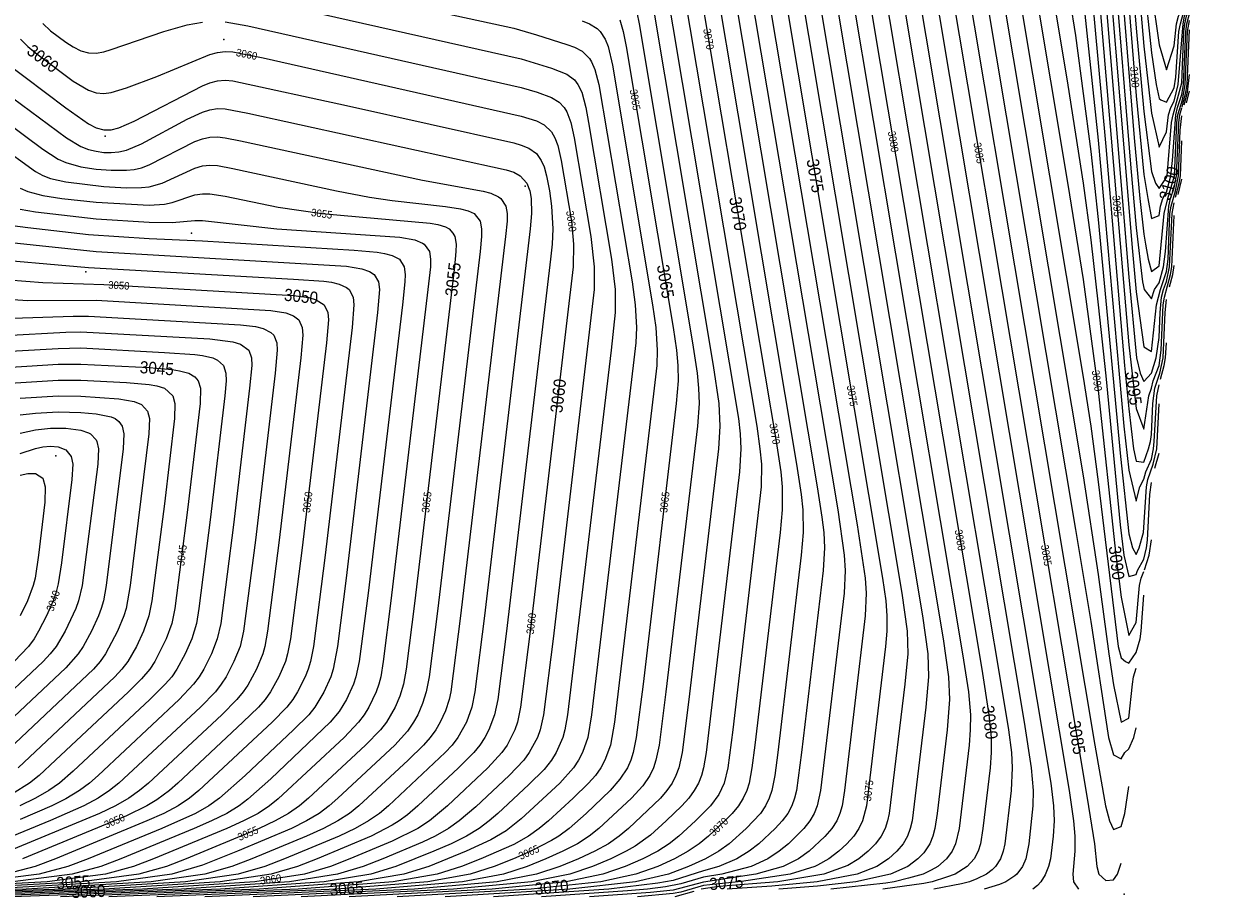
# Model space of a CAD drawing. Header units: metres. Extents: x 295850 to 310263, y 8095845 to 8104014.
# Tile 9 of 77: x 296319 to 296554, y 8095847 to 8096019. Entities that reach past the tile are written whole.
import ezdxf
from ezdxf.enums import TextEntityAlignment as Align

# ---------------------------------------------------------------- set-up
doc = ezdxf.new("R2010")
doc.units = ezdxf.units.M
for name, color, linetype, lineweight in [('C-TOPO-MAJR', 33, 'Continuous', 25), ('C-TOPO-MINR', 253, 'Continuous', 13), ('C-TOPO-PNTS', 8, 'Continuous', 9), ('C-TOPO-TEXT', 33, 'Continuous', 13), ('C-TOPO-TEXT-500', 33, 'Continuous', 13)]:
    doc.layers.add(name, color=color, linetype=linetype, lineweight=lineweight)
doc.styles.add('ARIAL', font='arial.ttf')

# ---------------------------------------------------------------- blocks, each defined once
blk = doc.blocks.new('PUNTOS_TOPOGRAFICOS')
at = {"layer": 'C-TOPO-PNTS'}
for p in [(296358.697, 8096016.308, 3060.32), (296335.312, 8095997.206, 3059.068), (296418.255, 8095987.337, 3057.568), (296352.321, 8095978.05, 3053.482), (296331.486, 8095970.425, 3050.73), (296325.54, 8095934.052, 3039.198), (296536.618, 8095847.453, 3086.26)]:
    blk.add_point(p, dxfattribs=at)
blk = doc.blocks.new('CURVAS_NIVEL')
at = {"layer": 'C-TOPO-MAJR'}
for points, elevation in [([(296487.4, 8096115.42), (296488.81, 8096107.92), (296529.27, 8095866.42), (296530.72, 8095857.42), (296531.22, 8095852.92), (296531.6, 8095851.42), (296532.99, 8095850.14), (296534.49, 8095850.27), (296535.31, 8095851.42), (296535.99, 8095853.58)], 3085), ([(296501.34, 8096131.92), (296525.49, 8095987.66), (296528.49, 8095968.9), (296531.49, 8095947), (296534.94, 8095914.42), (296535.99, 8095906.12), (296537.49, 8095898.54), (296538.99, 8095901.13), (296539.63, 8095908.42), (296539.96, 8095909.92), (296540.49, 8095911.19)], 3090), ([(296513.35, 8096158.92), (296522.49, 8096104.08), (296525.49, 8096083.65), (296526.99, 8096071.8), (296528.49, 8096058.32), (296531.49, 8096026.97), (296537.49, 8095956.02), (296538.99, 8095943.4), (296540.49, 8095939.33), (296541.46, 8095945.92), (296541.99, 8095947.44), (296542.33, 8095948.92), (296543.51, 8095951.92), (296543.89, 8095954.92), (296544.31, 8095963.92), (296544.54, 8095965.42), (296545.78, 8095969.92), (296546.03, 8095971.42), (296546.49, 8095981.57)], 3095), ([(296529.99, 8096115.7), (296538.99, 8096005.18), (296540.49, 8095989.69), (296541.24, 8095984.92), (296541.99, 8095980.96), (296543.49, 8095981.58), (296543.77, 8095983.42), (296544.24, 8095984.92), (296544.99, 8095986.17), (296545.83, 8095989.42), (296546.17, 8095992.42), (296546.8, 8096001.42), (296547.12, 8096002.92), (296547.99, 8096005.47), (296548.32, 8096007.42), (296548.75, 8096017.92), (296548.95, 8096019.42), (296550.13, 8096023.92), (296550.35, 8096025.42), (296550.66, 8096034.42), (296550.99, 8096037.48)], 3100), ([(296476.04, 8096085.42), (296508.46, 8095891.92), (296509.89, 8095882.92), (296510.33, 8095878.42), (296510.34, 8095875.42), (296510.11, 8095872.42), (296508.7, 8095860.42), (296508.2, 8095857.42), (296507.74, 8095855.92), (296506.94, 8095854.42), (296505.58, 8095852.92), (296503.2, 8095851.42), (296501.49, 8095850.8), (296498.65, 8095849.92), (296496.99, 8095849.59), (296488.89, 8095848.42)], 3080), ([(296463.77, 8096059.92), (296488.88, 8095909.92), (296489.5, 8095905.42), (296489.72, 8095902.42), (296489.69, 8095899.42), (296489.45, 8095896.42), (296485.66, 8095864.92), (296484.91, 8095861.92), (296484.2, 8095860.42), (296483.16, 8095858.92), (296481.81, 8095857.42), (296480.2, 8095855.92), (296478.24, 8095854.42), (296475.99, 8095853.19), (296475.47, 8095852.92), (296470.58, 8095851.42), (296460.99, 8095849.99), (296453.49, 8095849.19), (296448.99, 8095847.88), (296447.49, 8095847.56), (296440.48, 8095846.92)], 3075), ([(296450.49, 8096040.24), (296467.83, 8095936.92), (296468.74, 8095930.92), (296469.03, 8095927.92), (296469.04, 8095923.42), (296468.61, 8095918.92), (296463.63, 8095876.92), (296463.04, 8095872.42), (296462.49, 8095869.42), (296462.03, 8095867.92), (296461.35, 8095866.42), (296460.39, 8095864.92), (296459.15, 8095863.42), (296457.69, 8095861.92), (296454.46, 8095858.92), (296452.65, 8095857.42), (296450.48, 8095855.92), (296447.77, 8095854.42), (296444.44, 8095852.92), (296440.13, 8095851.42), (296433.2, 8095849.92), (296419.41, 8095848.42), (296392.99, 8095846.92)], 3070), ([(296436.99, 8096020.22), (296437.61, 8096017.92), (296438.21, 8096014.92), (296447.51, 8095959.42), (296448.15, 8095954.92), (296448.42, 8095951.92), (296448.46, 8095948.92), (296448.11, 8095944.42), (296441.54, 8095888.92), (296440.2, 8095878.42), (296439.61, 8095875.42), (296439.12, 8095873.92), (296438.46, 8095872.42), (296436.99, 8095870.15), (296435.04, 8095867.92), (296430.32, 8095863.42), (296426.95, 8095860.42), (296424.94, 8095858.92), (296423.49, 8095858.04), (296419.39, 8095855.92), (296415.94, 8095854.42), (296412.16, 8095852.92), (296407.4, 8095851.42), (296399.03, 8095849.92), (296381.05, 8095848.42), (296345.49, 8095846.92)], 3065), ([(296318.55, 8096016.42), (296319.99, 8096014.95), (296321.49, 8096013.72), (296328.99, 8096008.13), (296331.99, 8096006.32), (296333.49, 8096005.79), (296334.99, 8096005.64), (296336.49, 8096005.83), (296339.49, 8096006.77), (296345.49, 8096009.01), (296355.99, 8096013.39), (296357.49, 8096013.79), (296358.99, 8096013.95), (296360.49, 8096013.88), (296366.49, 8096012.71), (296417.49, 8096001.19), (296420.49, 8096000.24), (296421.99, 8095999.5), (296423.49, 8095998.07), (296424.11, 8095996.92), (296424.68, 8095995.42), (296425.4, 8095992.42), (296427.38, 8095980.42), (296427.83, 8095975.92), (296427.74, 8095971.42), (296419.27, 8095899.42), (296417.36, 8095884.42), (296416.71, 8095881.42), (296416.2, 8095879.92), (296414.7, 8095876.92), (296413.66, 8095875.42), (296410.89, 8095872.42), (296402.9, 8095864.92), (296399.34, 8095861.92), (296397.05, 8095860.42), (296391.99, 8095857.93), (296383.65, 8095854.42), (296379.77, 8095852.92), (296374.65, 8095851.42), (296364.85, 8095849.92), (296342.69, 8095848.42), (296297.99, 8095846.92)], 3060), ([(296318.49, 8095986.96), (296319.99, 8095986.28), (296322.99, 8095985.48), (296326.74, 8095984.92), (296333.49, 8095984.19), (296343.99, 8095983.59), (296346.99, 8095983.79), (296348.49, 8095984.11), (296352.99, 8095985.63), (296354.49, 8095985.87), (296355.99, 8095985.87), (296358.99, 8095985.39), (296369.49, 8095983.23), (296378.07, 8095981.92), (296399.49, 8095980.07), (296400.99, 8095979.79), (296402.49, 8095979.3), (296403.21, 8095978.92), (296403.99, 8095978.05), (296404.36, 8095977.42), (296404.61, 8095975.92), (296404.58, 8095974.42), (296404.29, 8095971.42), (296396.46, 8095905.42), (296394.74, 8095891.92), (296394.21, 8095888.92), (296393.49, 8095886.56), (296392.58, 8095884.42), (296390.84, 8095881.42), (296389.66, 8095879.92), (296386.71, 8095876.92), (296375.45, 8095866.42), (296373.66, 8095864.92), (296371.53, 8095863.42), (296368.89, 8095861.92), (296365.72, 8095860.42), (296351.31, 8095854.42), (296347.37, 8095852.92), (296341.9, 8095851.42), (296330.68, 8095849.92), (296304.33, 8095848.42)], 3055), ([(296309.49, 8095969.34), (296322.99, 8095968.32), (296334.99, 8095967.91), (296372.49, 8095965.75), (296375.49, 8095965.36), (296376.99, 8095964.89), (296378.56, 8095963.92), (296379.25, 8095962.42), (296379.38, 8095960.92), (296378.99, 8095956.42), (296374.19, 8095915.92), (296371.9, 8095897.92), (296371.33, 8095894.92), (296370.89, 8095893.42), (296369.62, 8095890.42), (296367.97, 8095887.42), (296366.9, 8095885.92), (296365.58, 8095884.42), (296362.51, 8095881.42), (296349.67, 8095869.42), (296347.96, 8095867.92), (296345.49, 8095866.11), (296343.53, 8095864.92), (296339.49, 8095862.96), (296318.97, 8095854.42)], 3050), ([(296547.27, 8095985.69), (296547.99, 8095988.75)], 3095), ([(296312.49, 8095951.32), (296325.99, 8095952.17), (296330.49, 8095952.21), (296343.99, 8095951.49), (296348.49, 8095951.11), (296349.99, 8095950.89), (296351.79, 8095950.42), (296352.99, 8095949.65), (296353.65, 8095948.92), (296354.1, 8095947.42), (296354.03, 8095944.42), (296351.56, 8095923.42), (296349.05, 8095903.92), (296348.44, 8095900.92), (296347.34, 8095897.92), (296345.07, 8095893.42), (296344.09, 8095891.92), (296342.49, 8095890), (296339.9, 8095887.42), (296325.5, 8095873.92), (296322.21, 8095870.92), (296320.36, 8095869.42), (296316.99, 8095867.31)], 3045), ([(296318.49, 8095934.56), (296321.49, 8095935.54), (296322.99, 8095935.83), (296324.49, 8095935.95), (296325.99, 8095935.82), (296327.49, 8095935.27), (296328.58, 8095933.92), (296328.87, 8095932.42), (296328.71, 8095929.42), (296326.63, 8095912.92), (296325.99, 8095908.78), (296325.54, 8095906.92), (296325.01, 8095905.42), (296323.67, 8095902.42), (296322.14, 8095899.42), (296321.24, 8095897.92), (296320.14, 8095896.42), (296317.29, 8095893.42)], 3040), ([(296540.59, 8095911.52), (296541.52, 8095914.42), (296541.99, 8095917.47)], 3090)]:
    blk.add_lwpolyline(points, dxfattribs=dict(at, elevation=elevation))
at = {"layer": 'C-TOPO-MINR'}
for points, elevation in [([(296444.49, 8096116.74), (296474.49, 8096107.14), (296475.99, 8096106.55), (296477.49, 8096105.62), (296478.15, 8096104.92), (296478.99, 8096103.66), (296479.63, 8096101.92), (296480.35, 8096098.92), (296481.4, 8096092.92), (296516.83, 8095881.42), (296518.24, 8095872.42), (296518.6, 8095867.92), (296518.54, 8095864.92), (296517.75, 8095857.42), (296517.16, 8095854.42), (296516.54, 8095852.92), (296515.38, 8095851.42), (296514.99, 8095851.1), (296513.24, 8095849.92), (296511.99, 8095849.37), (296508.97, 8095848.42)], 3082), ([(296478.99, 8096111.14), (296480.49, 8096109.99), (296480.92, 8096109.42), (296481.99, 8096107.25), (296482.6, 8096104.92), (296483.7, 8096098.92), (296522.11, 8095869.42), (296522.64, 8095864.92), (296522.74, 8095861.92), (296522.59, 8095858.92), (296522.02, 8095854.42), (296521.66, 8095852.92), (296520.99, 8095851.29), (296520.11, 8095849.92), (296519.49, 8095849.2), (296518.56, 8095848.42)], 3083), ([(296484.35, 8096112.42), (296485.18, 8096109.42), (296486.26, 8096103.42), (296525.7, 8095867.92), (296526.58, 8095861.92), (296526.83, 8095858.92), (296526.83, 8095855.92), (296526.45, 8095851.42), (296526.58, 8095849.92), (296527.55, 8095848.42)], 3084), ([(296491.12, 8096113.92), (296530.77, 8095876.92), (296532.9, 8095864.92), (296533.72, 8095861.92), (296534.49, 8095860.26), (296535.99, 8095860.84), (296536.71, 8095863.42), (296537.49, 8095868.75)], 3086), ([(296493.67, 8096118.42), (296526.99, 8095919.5), (296529.99, 8095901.34), (296533.52, 8095878.42), (296534.49, 8095875), (296535.99, 8095874.21), (296536.72, 8095875.42), (296537.49, 8095876.17), (296538.48, 8095878.42), (296538.99, 8095880.32)], 3087), ([(296496.23, 8096122.92), (296528.49, 8095930.11), (296531.49, 8095910.61), (296533.57, 8095894.92), (296534.49, 8095888.82), (296535.99, 8095881.44), (296537.49, 8095882.23), (296538.21, 8095888.92), (296538.45, 8095890.42), (296538.99, 8095892.08)], 3088), ([(296498.53, 8096128.92), (296528.49, 8095949.64), (296529.99, 8095939.91), (296531.49, 8095928.93), (296535.44, 8095896.42), (296535.99, 8095894.15), (296536.85, 8095893.42), (296537.49, 8095893.07), (296538.99, 8095895.18), (296539.78, 8095897.92), (296539.98, 8095899.42), (296540.49, 8095906.54)], 3089), ([(296503.64, 8096137.92), (296520.99, 8096034.33), (296525.49, 8096007.29), (296528.49, 8095987.96), (296529.99, 8095976.78), (296531.49, 8095963.88), (296532.99, 8095949.85), (296535.79, 8095920.42), (296536.5, 8095914.42), (296537.49, 8095910.24), (296538.99, 8095910.63), (296539.25, 8095911.42), (296540.49, 8095913.66), (296541.01, 8095915.92), (296541.18, 8095917.42), (296541.67, 8095926.42), (296541.99, 8095928.8)], 3091), ([(296506.19, 8096142.42), (296522.49, 8096045.1), (296526.99, 8096017.14), (296529.99, 8095994.23), (296531.49, 8095980.74), (296535.84, 8095933.92), (296537.49, 8095918.68), (296538.25, 8095915.92), (296538.99, 8095914.59), (296539.57, 8095915.92), (296540.43, 8095918.92), (296541.04, 8095927.92), (296541.3, 8095929.42), (296542.33, 8095932.42), (296543.02, 8095935.42), (296543.49, 8095944.35)], 3092), ([(296509, 8096145.42), (296523.99, 8096055.69), (296526.99, 8096035.81), (296528.49, 8096024.52), (296531.49, 8095996.43), (296536.56, 8095939.92), (296537.49, 8095931.21), (296538.99, 8095925.1), (296539.67, 8095927.92), (296540.49, 8095929.49), (296540.87, 8095930.92), (296541.99, 8095933.41), (296542.4, 8095935.42), (296542.54, 8095936.92), (296543.02, 8095945.92), (296543.49, 8095948.09)], 3093), ([(296510.79, 8096154.42), (296522.49, 8096084.46), (296525.49, 8096065.3), (296526.99, 8096054.14), (296529.99, 8096027.62), (296532.99, 8095995.18), (296536.68, 8095951.92), (296537.49, 8095943.33), (296538.47, 8095935.42), (296538.99, 8095933), (296540.49, 8095932.84), (296541.43, 8095935.42), (296541.78, 8095936.92), (296541.99, 8095938.28), (296542.29, 8095944.42), (296542.64, 8095947.42), (296543.63, 8095950.42), (296544.27, 8095953.42), (296544.7, 8095962.42), (296544.99, 8095964.97)], 3094), ([(296522.49, 8096123.35), (296525.49, 8096101.96), (296528.49, 8096074.21), (296529.99, 8096058.39), (296532.99, 8096023.83), (296537.49, 8095969.36), (296539.06, 8095953.42), (296539.76, 8095950.42), (296540.49, 8095948.74), (296541.99, 8095950.37), (296542.93, 8095953.42), (296543.49, 8095957.47), (296543.7, 8095962.42), (296544, 8095965.42), (296544.38, 8095966.92), (296544.99, 8095968.49), (296545.58, 8095971.42), (296546.08, 8095981.92), (296546.49, 8095984.06)], 3096), ([(296523.99, 8096131.5), (296526.99, 8096105.37), (296529.99, 8096073.12), (296531.49, 8096055.66), (296538.24, 8095974.42), (296538.99, 8095966.46), (296540.49, 8095955.62), (296541.99, 8095954.69), (296543.01, 8095963.92), (296543.77, 8095966.92), (296544.99, 8095970.48), (296545.26, 8095972.92), (296545.64, 8095981.92), (296545.85, 8095983.42), (296546.73, 8095986.42), (296547.33, 8095989.42), (296547.68, 8095998.42), (296547.99, 8096001.26)], 3097), ([(296526.99, 8096120.8), (296528.49, 8096104.87), (296531.49, 8096069.78), (296537.94, 8095990.92), (296538.99, 8095979.12), (296540.25, 8095968.42), (296540.52, 8095966.92), (296541.99, 8095965.06), (296542.56, 8095966.92), (296543.49, 8095968.22), (296544.38, 8095971.42), (296544.77, 8095974.42), (296545.39, 8095983.42), (296545.73, 8095984.92), (296546.49, 8095987.02), (296546.94, 8095989.42), (296547.4, 8095999.92), (296547.61, 8096001.42), (296547.99, 8096002.82)], 3098), ([(296526.99, 8096136.18), (296529.99, 8096101.79), (296538.57, 8095996.92), (296539.72, 8095984.92), (296540.49, 8095977.84), (296540.82, 8095975.92), (296541.36, 8095972.92), (296541.99, 8095970.49), (296543.49, 8095971.64), (296544.5, 8095981.92), (296545.22, 8095984.92), (296546.55, 8095989.42), (296547.01, 8095999.92), (296547.21, 8096001.42), (296548.09, 8096004.42), (296548.67, 8096007.42), (296549.1, 8096017.92), (296549.49, 8096020.09)], 3099), ([(296528.49, 8096147.79), (296538.99, 8096018.55), (296540.49, 8096002.12), (296541.99, 8095990.24), (296542.77, 8095987.92), (296543.49, 8095986.88), (296544.99, 8095989.08), (296545.06, 8095989.42), (296545.96, 8095999.92), (296546.27, 8096001.42), (296547.99, 8096007.74), (296548.41, 8096017.92), (296548.58, 8096019.42), (296548.93, 8096020.92), (296549.49, 8096022.51), (296550.04, 8096025.42), (296550.44, 8096035.92), (296550.65, 8096037.42), (296550.99, 8096038.73)], 3101), ([(296526.99, 8096179.73), (296538.42, 8096038.92), (296540.49, 8096015.02), (296541.99, 8096001.81), (296543.49, 8095995.06), (296544.99, 8095998.11), (296545.38, 8096001.42), (296545.82, 8096002.92), (296546.49, 8096004.18), (296547.28, 8096007.42), (296548.22, 8096019.42), (296548.52, 8096020.92), (296549.49, 8096023.85), (296549.72, 8096025.42), (296550.13, 8096035.92), (296550.32, 8096037.42), (296551.15, 8096040.42), (296551.72, 8096043.42), (296552.04, 8096053.92), (296552.13, 8096055.42), (296552.49, 8096057.51)], 3102), ([(296540.49, 8096027.97), (296541.99, 8096013.68), (296542.94, 8096007.42), (296543.49, 8096004.7), (296543.82, 8096004.42), (296544.99, 8096003.92), (296546.49, 8096006.81), (296546.78, 8096008.92), (296547.42, 8096017.92), (296547.7, 8096019.42), (296549.33, 8096025.42)], 3103), ([(296528.39, 8096190.42), (296540.69, 8096038.92), (296541.99, 8096025.88), (296543.49, 8096015.31), (296544.99, 8096010.32), (296546.49, 8096015.07), (296546.93, 8096019.42), (296547.34, 8096020.92), (296547.99, 8096022.23), (296548.73, 8096025.42), (296549.66, 8096037.42), (296549.94, 8096038.92), (296550.89, 8096041.92), (296551.14, 8096043.42), (296551.56, 8096055.42), (296551.74, 8096056.92), (296552.58, 8096059.92), (296553.13, 8096062.92), (296553.5, 8096073.42), (296553.99, 8096076.07)], 3104), ([(296439.99, 8096112.54), (296471.49, 8096102.48), (296472.99, 8096101.93), (296474.49, 8096101.15), (296475.34, 8096100.42), (296475.99, 8096099.67), (296477.02, 8096097.42), (296477.78, 8096094.42), (296478.99, 8096087.54), (296512.77, 8095885.92), (296513.75, 8095879.92), (296514.31, 8095875.42), (296514.48, 8095872.42), (296514.27, 8095867.92), (296513.01, 8095857.42), (296512.69, 8095855.92), (296512.16, 8095854.42), (296511.19, 8095852.92), (296510.49, 8095852.29), (296509.42, 8095851.42), (296507.49, 8095850.5), (296506.04, 8095849.92), (296504.49, 8095849.51), (296499, 8095848.42)], 3081), ([(296473.74, 8096079.42), (296504.64, 8095894.92), (296505.82, 8095887.42), (296506.22, 8095882.92), (296506.19, 8095879.92), (296505.95, 8095876.92), (296503.97, 8095860.42), (296503.29, 8095857.42), (296502.6, 8095855.92), (296501.5, 8095854.42), (296499.76, 8095852.92), (296498.49, 8095852.23), (296496.86, 8095851.42), (296493.99, 8095850.6), (296491.17, 8095849.92), (296489.49, 8095849.66), (296478.67, 8095848.42)], 3079), ([(296471.18, 8096074.92), (296500.83, 8095897.92), (296501.91, 8095890.42), (296502.1, 8095885.92), (296501.61, 8095879.92), (296499.65, 8095863.42), (296499.2, 8095860.42), (296498.82, 8095858.92), (296498.21, 8095857.42), (296496.99, 8095855.63), (296495.85, 8095854.42), (296493.83, 8095852.92), (296490.4, 8095851.42), (296483.56, 8095849.92), (296475.99, 8095849.06), (296468.39, 8095848.42)], 3078), ([(296468.88, 8096068.92), (296496.77, 8095902.42), (296497.81, 8095894.92), (296497.97, 8095890.42), (296497.44, 8095884.42), (296494.69, 8095861.92), (296494.34, 8095860.42), (296493.8, 8095858.92), (296492.93, 8095857.42), (296491.7, 8095855.92), (296490.05, 8095854.42), (296487.75, 8095852.92), (296483.86, 8095851.42), (296475.92, 8095849.92), (296466.99, 8095849.06), (296458.14, 8095848.42)], 3077), ([(296466.32, 8096064.42), (296492.7, 8095906.92), (296493.73, 8095899.42), (296493.84, 8095894.92), (296493.28, 8095888.92), (296490.17, 8095863.42), (296489.85, 8095861.92), (296489.36, 8095860.42), (296488.58, 8095858.92), (296487.45, 8095857.42), (296485.99, 8095855.92), (296484.17, 8095854.42), (296481.99, 8095853.12), (296477.27, 8095851.42), (296468.19, 8095849.92), (296456.49, 8095848.94), (296453.06, 8095848.42)], 3076), ([(296460.42, 8096059.92), (296483.83, 8095920.42), (296485.41, 8095909.92), (296485.6, 8095906.92), (296485.43, 8095902.42), (296481.35, 8095867.92), (296480.86, 8095864.92), (296480.44, 8095863.42), (296479.8, 8095861.92), (296478.84, 8095860.42), (296477.49, 8095858.84), (296474.34, 8095855.92), (296472.23, 8095854.42), (296469.2, 8095852.92), (296463.86, 8095851.42), (296453.49, 8095849.85), (296447.49, 8095848.26), (296442.99, 8095847.79), (296430.98, 8095846.92)], 3074), ([(296457.86, 8096055.42), (296480.02, 8095923.42), (296481.31, 8095914.42), (296481.48, 8095911.42), (296481.27, 8095906.92), (296476.61, 8095867.92), (296475.97, 8095864.92), (296475.38, 8095863.42), (296474.5, 8095861.92), (296473.31, 8095860.42), (296470.25, 8095857.42), (296468.43, 8095855.92), (296466.18, 8095854.42), (296462.91, 8095852.92), (296457.12, 8095851.42), (296453.49, 8095850.82), (296448.99, 8095849.49), (296445.99, 8095848.88), (296442.43, 8095848.42), (296438.49, 8095848.09), (296421.48, 8095846.92)], 3073), ([(296455.58, 8096049.42), (296475.95, 8095927.92), (296476.88, 8095921.92), (296477.23, 8095918.92), (296477.37, 8095915.92), (296477.11, 8095911.42), (296472.86, 8095875.42), (296471.84, 8095867.92), (296471.48, 8095866.42), (296470.94, 8095864.92), (296470.14, 8095863.42), (296469.03, 8095861.92), (296467.65, 8095860.42), (296464.42, 8095857.42), (296462.51, 8095855.92), (296460.08, 8095854.42), (296456.53, 8095852.92), (296453.49, 8095852.09), (296447.49, 8095850.15), (296444.49, 8095849.6), (296434.76, 8095848.42), (296411.98, 8095846.92)], 3072), ([(296453.29, 8096043.42), (296471.89, 8095932.42), (296472.81, 8095926.42), (296473.13, 8095923.42), (296473.19, 8095918.92), (296472.78, 8095914.42), (296468.15, 8095875.42), (296467.57, 8095870.92), (296466.99, 8095867.92), (296466.49, 8095866.42), (296465.75, 8095864.92), (296464.72, 8095863.42), (296461.9, 8095860.42), (296458.55, 8095857.42), (296456.51, 8095855.92), (296453.89, 8095854.42), (296450.55, 8095852.92), (296446.58, 8095851.42), (296440.04, 8095849.92), (296427.09, 8095848.42), (296402.48, 8095846.92)], 3071), ([(296448.17, 8096034.42), (296464.01, 8095939.92), (296464.65, 8095935.42), (296464.92, 8095932.42), (296464.89, 8095927.92), (296459.28, 8095879.92), (296458.29, 8095872.42), (296457.56, 8095869.42), (296456.49, 8095867.17), (296454.87, 8095864.92), (296451.91, 8095861.92), (296448.62, 8095858.92), (296446.73, 8095857.42), (296444.49, 8095855.97), (296441.49, 8095854.42), (296438, 8095852.92), (296433.59, 8095851.42), (296426.37, 8095849.92), (296411.74, 8095848.42), (296383.49, 8095846.92)], 3069), ([(296445.61, 8096029.92), (296460.38, 8095941.42), (296460.73, 8095938.42), (296460.87, 8095935.42), (296460.6, 8095930.92), (296453.99, 8095875.42), (296453.49, 8095872.42), (296453.08, 8095870.92), (296452.49, 8095869.42), (296451.67, 8095867.92), (296450.58, 8095866.42), (296449.23, 8095864.92), (296446.12, 8095861.92), (296442.99, 8095859.13), (296439.99, 8095856.97), (296438.22, 8095855.92), (296435.15, 8095854.42), (296431.56, 8095852.92), (296427.05, 8095851.42), (296419.53, 8095849.92), (296404.07, 8095848.42), (296373.99, 8095846.92)], 3068), ([(296443.32, 8096023.92), (296455.39, 8095951.92), (296456.5, 8095944.42), (296456.73, 8095939.92), (296456.44, 8095935.42), (296450.59, 8095885.92), (296449.25, 8095875.42), (296448.59, 8095872.42), (296448.05, 8095870.92), (296447.28, 8095869.42), (296446.26, 8095867.92), (296444.98, 8095866.42), (296438.66, 8095860.42), (296436.85, 8095858.92), (296434.7, 8095857.42), (296432.02, 8095855.92), (296428.79, 8095854.42), (296425.11, 8095852.92), (296420.5, 8095851.42), (296412.7, 8095849.92), (296396.4, 8095848.42), (296364.49, 8095846.92)], 3067), ([(296439.83, 8096023.92), (296440.76, 8096019.42), (296451.33, 8095956.42), (296452.24, 8095950.42), (296452.53, 8095947.42), (296452.6, 8095944.42), (296452.28, 8095939.92), (296446.07, 8095887.42), (296444.73, 8095876.92), (296444.1, 8095873.92), (296443.59, 8095872.42), (296442.88, 8095870.92), (296441.49, 8095868.88), (296439.27, 8095866.42), (296432.82, 8095860.42), (296430.93, 8095858.92), (296428.62, 8095857.42), (296425.73, 8095855.92), (296422.37, 8095854.42), (296418.64, 8095852.92), (296413.95, 8095851.42), (296405.86, 8095849.92), (296388.73, 8095848.42), (296354.99, 8095846.92)], 3066), ([(296429.49, 8096020.01), (296430.99, 8096019.42), (296432.49, 8096018.51), (296433.07, 8096017.92), (296434.08, 8096016.42), (296434.63, 8096014.92), (296435.49, 8096011.27), (296443.44, 8095963.92), (296444.07, 8095959.42), (296444.36, 8095954.92), (296444.24, 8095951.92), (296443.77, 8095947.42), (296435.88, 8095881.42), (296435.11, 8095876.92), (296434.02, 8095873.92), (296433.19, 8095872.42), (296432.12, 8095870.92), (296430.8, 8095869.42), (296427.72, 8095866.42), (296422.85, 8095861.92), (296421.05, 8095860.42), (296418.91, 8095858.92), (296415.99, 8095857.3), (296409.5, 8095854.42), (296405.69, 8095852.92), (296400.85, 8095851.42), (296392.19, 8095849.92), (296373.38, 8095848.42), (296335.99, 8095846.92)], 3064), ([(296393.49, 8096023.46), (296415.99, 8096018.55), (296420.49, 8096017.27), (296426.49, 8096015.34), (296427.99, 8096014.79), (296429.49, 8096014.03), (296430.99, 8096012.59), (296431.38, 8096011.92), (296432.02, 8096010.42), (296432.8, 8096007.42), (296439.37, 8095968.42), (296439.99, 8095963.92), (296440.23, 8095959.42), (296440.09, 8095956.42), (296439.6, 8095951.92), (296431.36, 8095882.92), (296430.61, 8095878.42), (296429.58, 8095875.42), (296428.8, 8095873.92), (296427.8, 8095872.42), (296425.08, 8095869.42), (296417.49, 8095862.34), (296414.49, 8095859.99), (296411.49, 8095858.21), (296406.62, 8095855.92), (296399.21, 8095852.92), (296394.3, 8095851.42), (296385.36, 8095849.92), (296365.71, 8095848.42), (296326.49, 8095846.92)], 3063), ([(296366.49, 8096023.96), (296417.49, 8096012.5), (296423.49, 8096010.66), (296426.49, 8096009.48), (296427.99, 8096008.36), (296428.67, 8096007.42), (296429.42, 8096005.92), (296430.23, 8096002.92), (296430.8, 8095999.92), (296435.31, 8095972.92), (296436.03, 8095966.92), (296436.04, 8095962.42), (296435.26, 8095954.92), (296426.63, 8095882.92), (296426.1, 8095879.92), (296425.69, 8095878.42), (296424.39, 8095875.42), (296423.45, 8095873.92), (296421.99, 8095872.12), (296418.99, 8095869.12), (296412.88, 8095863.42), (296411.15, 8095861.92), (296409.15, 8095860.42), (296406.66, 8095858.92), (296403.62, 8095857.42), (296400.2, 8095855.92), (296392.73, 8095852.92), (296387.75, 8095851.42), (296378.52, 8095849.92), (296358.04, 8095848.42), (296316.99, 8095846.92)], 3062), ([(296322.99, 8096019.52), (296324.49, 8096018.06), (296327.49, 8096015.81), (296328.99, 8096014.86), (296330.49, 8096014.11), (296331.99, 8096013.68), (296333.49, 8096013.63), (296334.99, 8096013.9), (296336.49, 8096014.35), (296346.84, 8096017.92), (296351.49, 8096019.24), (296354.49, 8096019.77)], 3061), ([(296358.99, 8096019.81), (296363.49, 8096019.03), (296417.49, 8096006.85), (296420.66, 8096005.92), (296423.49, 8096004.89), (296424.99, 8096003.98), (296425.95, 8096002.92), (296426.49, 8096002.07), (296427.27, 8095999.92), (296427.97, 8095996.92), (296431.24, 8095977.42), (296431.92, 8095971.42), (296431.89, 8095966.92), (296423.8, 8095897.92), (296421.88, 8095882.92), (296421.2, 8095879.92), (296420.67, 8095878.42), (296419.08, 8095875.42), (296417.97, 8095873.92), (296415.1, 8095870.92), (296408.49, 8095864.73), (296405.25, 8095861.92), (296403.11, 8095860.42), (296400.45, 8095858.92), (296397.99, 8095857.76), (296390.12, 8095854.42), (296386.25, 8095852.92), (296381.2, 8095851.42), (296371.69, 8095849.92), (296350.37, 8095848.42), (296307.49, 8095846.92)], 3061), ([(296315.47, 8096011.92), (296327.49, 8096002.82), (296331.99, 8095999.65), (296333.49, 8095998.91), (296334.99, 8095998.5), (296336.49, 8095998.51), (296337.99, 8095998.89), (296340.99, 8096000.21), (296354.49, 8096007.2), (296355.99, 8096007.79), (296357.49, 8096008.17), (296358.99, 8096008.29), (296360.49, 8096008.17), (296382.99, 8096003.32), (296415.99, 8095995.9), (296417.49, 8095995.48), (296418.99, 8095994.89), (296420.49, 8095993.82), (296421.43, 8095992.42), (296421.99, 8095991.19), (296422.49, 8095989.42), (296423.08, 8095986.42), (296423.49, 8095983.42), (296423.73, 8095978.92), (296423.58, 8095975.92), (296423.28, 8095972.92), (296414.57, 8095899.42), (296412.83, 8095885.92), (296412.22, 8095882.92), (296411.09, 8095879.92), (296410.3, 8095878.42), (296409.32, 8095876.92), (296408.1, 8095875.42), (296405.11, 8095872.42), (296397.08, 8095864.92), (296394.99, 8095863.14), (296393.36, 8095861.92), (296391.99, 8095861.09), (296387.85, 8095858.92), (296377.18, 8095854.42), (296373.29, 8095852.92), (296368.1, 8095851.42), (296358.02, 8095849.92), (296335.02, 8095848.42), (296288.5, 8095846.92)], 3059), ([(296316.99, 8096004.81), (296327.61, 8095996.92), (296330.49, 8095995.19), (296331.99, 8095994.62), (296333.49, 8095994.24), (296334.99, 8095994.03), (296336.49, 8095993.98), (296337.99, 8095994.12), (296339.49, 8095994.46), (296342.49, 8095995.72), (296351.49, 8096000.56), (296354.49, 8096001.98), (296355.99, 8096002.45), (296357.49, 8096002.67), (296358.99, 8096002.64), (296363.49, 8096001.81), (296414.49, 8095990.58), (296415.99, 8095990.09), (296417.24, 8095989.42), (296418.56, 8095987.92), (296419.18, 8095986.42), (296419.45, 8095984.92), (296419.52, 8095981.92), (296419.27, 8095978.92), (296410.22, 8095902.42), (296408.31, 8095887.42), (296407.72, 8095884.42), (296406.64, 8095881.42), (296404.96, 8095878.42), (296403.82, 8095876.92), (296402.44, 8095875.42), (296391.25, 8095864.92), (296389.45, 8095863.42), (296387.32, 8095861.92), (296384.67, 8095860.42), (296381.49, 8095858.92), (296370.72, 8095854.42), (296366.81, 8095852.92), (296361.55, 8095851.42), (296351.18, 8095849.92), (296327.35, 8095848.42), (296279, 8095846.92)], 3058), ([(296315.49, 8096000.23), (296322.99, 8095994.66), (296325.99, 8095992.69), (296327.49, 8095992), (296330.49, 8095991.16), (296333.49, 8095990.72), (296336.49, 8095990.49), (296339.49, 8095990.49), (296340.99, 8095990.65), (296342.49, 8095990.99), (296343.99, 8095991.55), (296352.99, 8095996.15), (296354.49, 8095996.7), (296355.99, 8095997.03), (296357.49, 8095997.08), (296358.99, 8095996.92), (296361.99, 8095996.33), (296397.99, 8095988.52), (296409.99, 8095986.35), (296411.49, 8095985.94), (296412.99, 8095985.25), (296413.44, 8095984.92), (296414.46, 8095983.42), (296414.71, 8095981.92), (296414.69, 8095980.42), (296414.4, 8095977.42), (296405.51, 8095902.42), (296403.54, 8095887.42), (296403.22, 8095885.92), (296402.49, 8095883.7), (296401.46, 8095881.42), (296400.59, 8095879.92), (296399.51, 8095878.42), (296398.19, 8095876.92), (296395.11, 8095873.92), (296385.42, 8095864.92), (296383.54, 8095863.42), (296381.26, 8095861.92), (296378.41, 8095860.42), (296375.08, 8095858.92), (296364.25, 8095854.42), (296360.33, 8095852.92), (296355, 8095851.42), (296344.35, 8095849.92), (296319.68, 8095848.42), (296269.5, 8095846.92)], 3057), ([(296313.99, 8095995.63), (296321.49, 8095990.26), (296322.99, 8095989.44), (296324.49, 8095988.88), (296327.49, 8095988.18), (296334.99, 8095987.31), (296339.49, 8095987.05), (296342.49, 8095987.06), (296343.99, 8095987.23), (296346.53, 8095987.92), (296352.99, 8095990.93), (296354.49, 8095991.35), (296355.99, 8095991.5), (296357.49, 8095991.41), (296360.49, 8095990.86), (296380.97, 8095986.42), (296387.49, 8095985.18), (296391.99, 8095984.5), (296402.49, 8095983.34), (296405.49, 8095982.9), (296406.99, 8095982.48), (296408.19, 8095981.92), (296409.37, 8095980.42), (296409.65, 8095978.92), (296409.64, 8095977.42), (296409.35, 8095974.42), (296400.99, 8095903.92), (296399.26, 8095890.42), (296398.72, 8095887.42), (296397.99, 8095885.13), (296397.03, 8095882.92), (296396.2, 8095881.42), (296394.99, 8095879.68), (296392.48, 8095876.92), (296381.28, 8095866.42), (296379.56, 8095864.92), (296377.57, 8095863.42), (296375.09, 8095861.92), (296372.07, 8095860.42), (296361.45, 8095855.92), (296354.49, 8095853.17), (296348.45, 8095851.42), (296337.51, 8095849.92), (296312.01, 8095848.42)], 3056), ([(296318.49, 8095982.79), (296321.49, 8095982.28), (296333.49, 8095980.93), (296343.99, 8095980.26), (296348.49, 8095980.18), (296352.99, 8095980.55), (296354.49, 8095980.56), (296369.2, 8095978.92), (296393.49, 8095977.28), (296396.49, 8095976.73), (296397.99, 8095976.12), (296398.31, 8095975.92), (296399.35, 8095974.42), (296399.57, 8095972.92), (296399.53, 8095971.42), (296399.05, 8095966.92), (296391.75, 8095905.42), (296390.21, 8095893.42), (296389.71, 8095890.42), (296389.32, 8095888.92), (296388.79, 8095887.42), (296387.37, 8095884.42), (296386.47, 8095882.92), (296385.36, 8095881.42), (296382.5, 8095878.42), (296369.49, 8095866.32), (296367.75, 8095864.92), (296365.48, 8095863.42), (296362.63, 8095861.92), (296359.31, 8095860.42), (296344.84, 8095854.42), (296340.89, 8095852.92), (296335.35, 8095851.42), (296323.84, 8095849.92), (296296.66, 8095848.42)], 3054), ([(296315.49, 8095979.79), (296319.99, 8095979.16), (296331.99, 8095977.81), (296343.99, 8095977.01), (296354.49, 8095976.52), (296384.49, 8095974.68), (296388.99, 8095974.32), (296390.49, 8095974.07), (296391.99, 8095973.64), (296393.4, 8095972.92), (296394.32, 8095971.42), (296394.52, 8095969.92), (296394.48, 8095968.42), (296393.99, 8095963.92), (296387.22, 8095906.92), (296385.47, 8095893.42), (296384.83, 8095890.42), (296384.32, 8095888.92), (296382.95, 8095885.92), (296381.49, 8095883.55), (296379.76, 8095881.42), (296367.99, 8095870.25), (296363.49, 8095866.22), (296361.77, 8095864.92), (296359.31, 8095863.42), (296356.3, 8095861.92), (296352.89, 8095860.42), (296338.38, 8095854.42), (296334.41, 8095852.92), (296328.79, 8095851.42), (296317.01, 8095849.92)], 3053), ([(296315.49, 8095976.34), (296333.49, 8095974.44), (296382.99, 8095971.52), (296385.99, 8095971.04), (296387.49, 8095970.51), (296388.44, 8095969.92), (296389.31, 8095968.42), (296389.48, 8095966.92), (296389.11, 8095962.42), (296382.88, 8095909.92), (296381.16, 8095896.42), (296380.33, 8095891.92), (296379.84, 8095890.42), (296378.49, 8095887.39), (296376.71, 8095884.42), (296375.49, 8095882.92), (296372.51, 8095879.92), (296362.91, 8095870.92), (296357.86, 8095866.42), (296355.74, 8095864.92), (296353.11, 8095863.42), (296346.45, 8095860.42), (296331.91, 8095854.42), (296327.93, 8095852.92), (296322.24, 8095851.42), (296310.17, 8095849.92)], 3052), ([(296309.49, 8095973.23), (296331.99, 8095971.29), (296372.49, 8095969), (296378.49, 8095968.56), (296379.99, 8095968.36), (296381.49, 8095967.99), (296382.99, 8095967.3), (296383.49, 8095966.92), (296384.29, 8095965.42), (296384.44, 8095963.92), (296384.05, 8095959.42), (296378.72, 8095914.42), (296376.42, 8095896.42), (296375.83, 8095893.42), (296375.37, 8095891.92), (296374.77, 8095890.42), (296373.28, 8095887.42), (296372.35, 8095885.92), (296371.2, 8095884.42), (296368.3, 8095881.42), (296353.81, 8095867.92), (296351.95, 8095866.42), (296349.69, 8095864.92), (296346.86, 8095863.42), (296343.54, 8095861.92), (296325.44, 8095854.42), (296321.45, 8095852.92), (296315.69, 8095851.42)], 3051), ([(296310.99, 8095965.37), (296319.99, 8095964.75), (296333.49, 8095964.8), (296367.99, 8095962.8), (296370.99, 8095962.33), (296372.49, 8095961.73), (296373.57, 8095960.92), (296374.23, 8095959.42), (296374.34, 8095957.92), (296373.94, 8095953.42), (296369.67, 8095917.42), (296367.37, 8095899.42), (296366.83, 8095896.42), (296366.4, 8095894.92), (296365.17, 8095891.92), (296363.49, 8095888.78), (296362.57, 8095887.42), (296361.32, 8095885.92), (296358.31, 8095882.92), (296343.85, 8095869.42), (296342.06, 8095867.92), (296339.95, 8095866.42), (296337.33, 8095864.92), (296334.17, 8095863.42), (296312.51, 8095854.42)], 3049), ([(296316.99, 8095961.24), (296328.99, 8095961.69), (296331.99, 8095961.68), (296361.99, 8095959.98), (296364.99, 8095959.63), (296366.49, 8095959.26), (296367.99, 8095958.47), (296368.6, 8095957.92), (296369.2, 8095956.42), (296369.29, 8095954.92), (296368.88, 8095950.42), (296364.96, 8095917.42), (296362.62, 8095899.42), (296361.92, 8095896.42), (296360.72, 8095893.42), (296359.18, 8095890.42), (296358.22, 8095888.92), (296357.05, 8095887.42), (296354.1, 8095884.42), (296338.01, 8095869.42), (296336.15, 8095867.92), (296333.9, 8095866.42), (296331.08, 8095864.92), (296324.49, 8095862.03), (296309.72, 8095855.92)], 3048), ([(296315.49, 8095957.85), (296327.49, 8095958.5), (296330.49, 8095958.54), (296355.99, 8095957.16), (296360.49, 8095956.62), (296361.99, 8095956.15), (296363.64, 8095954.92), (296364.17, 8095953.42), (296364.24, 8095951.92), (296363.82, 8095947.42), (296360.61, 8095920.42), (296358.1, 8095900.92), (296357.43, 8095897.92), (296356.26, 8095894.92), (296354.76, 8095891.92), (296353.86, 8095890.42), (296352.75, 8095888.92), (296349.89, 8095885.92), (296333.87, 8095870.92), (296332.16, 8095869.42), (296330.19, 8095867.92), (296327.49, 8095866.29), (296324.75, 8095864.92), (296318.49, 8095862.22)], 3047), ([(296548.03, 8096002.95), (296548.78, 8096005.92), (296549.01, 8096007.42), (296549.49, 8096018.25)], 3098), ([(296548.47, 8096003.4), (296549.12, 8096005.92), (296549.49, 8096009.42)], 3097), ([(296548.92, 8096003.85), (296549.49, 8096006.1)], 3096), ([(296546.76, 8095985.19), (296547.47, 8095987.92), (296547.72, 8095989.42), (296547.99, 8095996.31)], 3096), ([(296545.56, 8095967.49), (296546.22, 8095969.92), (296546.49, 8095971.68)], 3094), ([(296309.49, 8095954.33), (296325.99, 8095955.3), (296330.49, 8095955.38), (296346.99, 8095954.51), (296352.99, 8095954.08), (296354.49, 8095953.88), (296356.54, 8095953.42), (296357.49, 8095952.95), (296358.64, 8095951.92), (296359.14, 8095950.42), (296359.19, 8095948.92), (296358.93, 8095945.92), (296356.09, 8095921.92), (296353.79, 8095903.92), (296353.31, 8095900.92), (296352.43, 8095897.92), (296351.1, 8095894.92), (296349.47, 8095891.92), (296348.43, 8095890.42), (296347.15, 8095888.92), (296344.11, 8095885.92), (296328.99, 8095871.78), (296326.26, 8095869.42), (296324.16, 8095867.92), (296321.55, 8095866.42), (296318.4, 8095864.92)], 3046), ([(296543.77, 8095949.2), (296544.53, 8095951.92), (296544.79, 8095953.42), (296544.99, 8095956.41)], 3093), ([(296315.49, 8095948.38), (296325.99, 8095949.04), (296330.49, 8095949.04), (296339.49, 8095948.55), (296343.99, 8095948.14), (296345.49, 8095947.87), (296347, 8095947.42), (296348.67, 8095945.92), (296349.06, 8095944.42), (296348.98, 8095941.42), (296346.99, 8095924.61), (296344.53, 8095905.42), (296343.94, 8095902.42), (296342.88, 8095899.42), (296341.46, 8095896.42), (296339.73, 8095893.42), (296338.59, 8095891.92), (296337.22, 8095890.42), (296318.07, 8095872.42)], 3044), ([(296318.49, 8095945.44), (296325.99, 8095945.9), (296330.49, 8095945.87), (296337.99, 8095945.36), (296340.99, 8095944.83), (296342.49, 8095944.2), (296343.67, 8095942.92), (296344.04, 8095941.42), (296343.92, 8095938.42), (296340.21, 8095908.42), (296339.44, 8095903.92), (296339, 8095902.42), (296337.74, 8095899.42), (296335.36, 8095894.92), (296334.29, 8095893.42), (296332.97, 8095891.92), (296313.89, 8095873.92)], 3043), ([(296318.49, 8095942.15), (296321.49, 8095942.51), (296325.99, 8095942.76), (296330.49, 8095942.66), (296333.49, 8095942.39), (296336.49, 8095941.75), (296337.26, 8095941.42), (296337.99, 8095940.82), (296338.66, 8095939.92), (296338.99, 8095938.42), (296338.86, 8095935.42), (296335.48, 8095908.42), (296334.94, 8095905.42), (296334.51, 8095903.92), (296333.95, 8095902.42), (296332.57, 8095899.42), (296330.96, 8095896.42), (296329.96, 8095894.92), (296327.49, 8095892.15), (296308.08, 8095873.92)], 3042), ([(296318.49, 8095938.54), (296321.49, 8095939.21), (296324.49, 8095939.52), (296327.49, 8095939.53), (296330.49, 8095939.12), (296331.99, 8095938.63), (296332.39, 8095938.42), (296333.49, 8095937.21), (296333.66, 8095936.92), (296333.95, 8095935.42), (296333.8, 8095932.42), (296330.73, 8095908.42), (296330.03, 8095905.42), (296329.48, 8095903.92), (296327.37, 8095899.42), (296325.61, 8095896.42), (296324.44, 8095894.92), (296323.04, 8095893.42), (296302.27, 8095873.92)], 3041), ([(296542.68, 8095931.61), (296543.49, 8095934.6)], 3091), ([(296318.49, 8095930.22), (296319.99, 8095930.55), (296321.49, 8095930.58), (296322.99, 8095929.64), (296323.45, 8095927.92), (296323.38, 8095924.92), (296322.1, 8095914.42), (296321.42, 8095909.92), (296321.05, 8095908.42), (296319.91, 8095905.42), (296318.48, 8095902.42)], 3039), ([(296451.58, 8095848.01), (296447.8, 8095846.92)], 3076)]:
    blk.add_lwpolyline(points, dxfattribs=dict(at, elevation=elevation))
at = {"layer": 'C-TOPO-TEXT', "style": 'ARIAL', "width": 0.9}
for s, rotation, p in [('3060', -37.2845, (296322.99, 8096012.58)), ('3075', -80.4899, (296475.58, 8095989.42)), ('3100', 74.275, (296545.48, 8095987.92)), ('3070', -80.4899, (296460.29, 8095981.92)), ('3055', 83.2535, (296403.99, 8095968.93)), ('3065', -80.4904, (296445.99, 8095968.53)), ('3050', -5.9959, (296373.99, 8095965.59)), ('3045', -3.7863, (296345.49, 8095951.39)), ('3095', -82.3383, (296538.49, 8095947.42)), ('3060', 83.2399, (296424.78, 8095945.92)), ('3090', -83.3728, (296535.12, 8095912.92)), ('3080', -82.7984, (296510.08, 8095881.42)), ('3085', -80.5058, (296527.26, 8095878.42)), ('3055', 3.6255, (296328.99, 8095849.81)), ('3060', 2.1459, (296331.99, 8095848)), ('3065', 4.3939, (296382.99, 8095848.57)), ('3070', 5.9812, (296423.49, 8095848.83)), ('3075', 4.7818, (296457.99, 8095849.71))]:
    blk.add_text(s, height=2.4, rotation=rotation, dxfattribs=at).set_placement(p, align=Align.MIDDLE_CENTER)
at = {"layer": 'C-TOPO-TEXT-500', "style": 'ARIAL', "width": 0.9}
for s, rotation, p in [('3070', -80.4899, (296454.51, 8096016.42)), ('3060', -11.2073, (296363.24, 8096013.42)), ('3100', -85.2065, (296538.68, 8096008.92)), ('3065', -80.4898, (296439.98, 8096004.42)), ('3080', -80.4899, (296490.99, 8095996.16)), ('3085', -80.4899, (296507.91, 8095993.92)), ('3095', -85.3105, (296535.18, 8095983.42)), ('3055', -7.6378, (296378.07, 8095981.92)), ('3060', -81.8926, (296427.38, 8095980.42)), ('3050', -3.1015, (296337.99, 8095967.75)), ('3090', -82.2075, (296531.23, 8095948.92)), ('3075', -80.4899, (296482.87, 8095945.92)), ('3070', -80.543, (296467.58, 8095938.42)), ('3050', 83.2399, (296375.26, 8095924.92)), ('3055', 83.2399, (296398.78, 8095924.92)), ('3065', 83.2399, (296445.81, 8095924.92)), ('3080', -80.4899, (296504.19, 8095917.42)), ('3045', 82.7295, (296350.42, 8095914.42)), ('3085', -80.4899, (296521.23, 8095914.42)), ('3040', 70.7424, (296325.01, 8095905.42)), ('3060', 83.2349, (296419.45, 8095900.92)), ('3075', 82.9682, (296486.07, 8095867.92)), ('3050', 23.5682, (296337.12, 8095861.92)), ('3070', 43.6332, (296456.49, 8095860.78)), ('3055', 23.2033, (296363.49, 8095859.46)), ('3065', 23.7488, (296418.99, 8095855.74)), ('3060', 8.629, (296367.99, 8095850.39))]:
    blk.add_text(s, height=1.5, rotation=rotation, dxfattribs=at).set_placement(p, align=Align.MIDDLE_CENTER)

msp = doc.modelspace()

# ---------------------------------------------------------------- block references
at = {"layer": 'C-TOPO-MAJR'}
msp.add_blockref('CURVAS_NIVEL', (0, 0), dxfattribs=at)
at = {"layer": 'C-TOPO-PNTS'}
msp.add_blockref('PUNTOS_TOPOGRAFICOS', (0, 0), dxfattribs=at)

doc.saveas('drawing.dxf')
